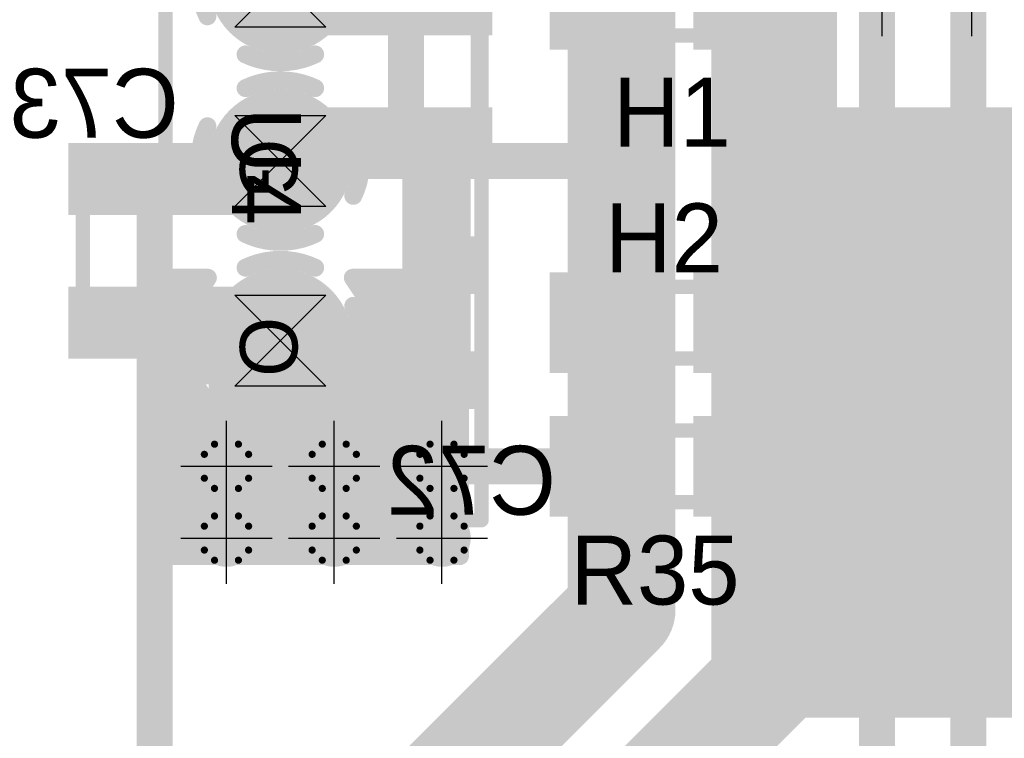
# Model space of a CAD drawing. Extents: x 74 to 326, y 70 to 232.
# Tile 10 of 138: x 136 to 150, y 94 to 104. Entities that reach past the tile are written whole.
import ezdxf

# ---------------------------------------------------------------- set-up
doc = ezdxf.new("R2010")
doc.units = 0
for name, color, linetype in [('Bot_Silk', 7, 'CONTINUOUS'), ('Bottom', 2, 'CONTINUOUS'), ('Drill_Layer', 255, 'CONTINUOUS'), ('Gnd', 12, 'CONTINUOUS'), ('Pwr', 13, 'CONTINUOUS'), ('Top', 1, 'CONTINUOUS'), ('Top_Silk', 6, 'CONTINUOUS')]:
    doc.layers.add(name, color=color, linetype=linetype)

# ---------------------------------------------------------------- blocks, each defined once
blk = doc.blocks.new('Cross')
at = {"layer": 'Drill_Layer', "linetype": 'CONTINUOUS'}
for p, q in [((0, -12.7), (0, 12.7)), ((-12.7, 0), (12.7, 0))]:
    blk.add_line(p, q, dxfattribs=at)
blk = doc.blocks.new('Hour')
at = {"layer": 'Drill_Layer', "linetype": 'CONTINUOUS'}
for p, q in [((-12.7, 12.7), (12.7, 12.7)), ((-12.7, 12.7), (12.7, -12.7)), ((12.7, 12.7), (-12.7, -12.7)), ((12.7, -12.7), (-12.7, -12.7))]:
    blk.add_line(p, q, dxfattribs=at)
blk = doc.blocks.new('UNIT_DISC')
at = {"linetype": 'CONTINUOUS', "const_width": 0.5}
blk.add_lwpolyline([(0.25, 0, 1), (-0.25, 0, 1)], format="xyb", close=True, dxfattribs=at)
blk = doc.blocks.new('SHAPE_EL_236_236_0_0_0_0')
at = {"xscale": 0.6, "yscale": 0.6, "zscale": 0.6}
blk.add_blockref('UNIT_DISC', (0, 0), dxfattribs=at)
blk = doc.blocks.new('SHAPE_EL_314_314_0_0_0_0')
at = {"xscale": 0.8, "yscale": 0.8, "zscale": 0.8}
blk.add_blockref('UNIT_DISC', (0, 0), dxfattribs=at)
blk = doc.blocks.new('SHAPE_TH45_314_236_39_0_0_0')
at = {"linetype": 'CONTINUOUS', "const_width": 0.1}
for points in [[(0.16647, 0.30788, 0.2530389), (-0.16647, 0.30788, 0.2530389)], [(-0.30788, 0.16647, 0.2530389), (-0.30788, -0.16647, 0.2530389)], [(0.30788, -0.16647, 0.2530389), (0.30788, 0.16647, 0.2530389)], [(-0.16647, -0.30788, 0.2530389), (0.16647, -0.30788, 0.2530389)]]:
    blk.add_lwpolyline(points, format="xyb", dxfattribs=at)
at = {"xscale": 0.1, "yscale": 0.1, "zscale": 0.1}
for p in [(-0.16647, 0.30788), (0.16647, 0.30788), (-0.30788, 0.16647), (0.30788, 0.16647), (-0.30788, -0.16647), (0.30788, -0.16647), (-0.16647, -0.30788), (0.16647, -0.30788)]:
    blk.add_blockref('UNIT_DISC', p, dxfattribs=at)
blk = doc.blocks.new('v0306350')
at = {"layer": 'Bottom'}
blk.add_blockref('SHAPE_EL_236_236_0_0_0_0', (0, 0), dxfattribs=at)
at = {"layer": 'Gnd'}
blk.add_blockref('SHAPE_EL_314_314_0_0_0_0', (0, 0), dxfattribs=at)
at = {"layer": 'Pwr'}
blk.add_blockref('SHAPE_TH45_314_236_39_0_0_0', (0, 0), dxfattribs=at)
at = {"layer": 'Top'}
blk.add_blockref('SHAPE_EL_236_236_0_0_0_0', (0, 0), dxfattribs=at)
blk = doc.blocks.new('0805_10719')
at = {"layer": 'Bot_Silk', "linetype": 'CONTINUOUS', "const_width": 0.2}
for points in [[(141.25, 104.4), (142.25, 104.4)], [(141.25, 102.6), (141.25, 104.4)], [(142.25, 104.4), (142.25, 102.6)], [(141.25, 102.6), (142.25, 102.6)]]:
    blk.add_lwpolyline(points, dxfattribs=at)
at = {"layer": 'Bot_Silk', "xscale": 0.2, "yscale": 0.2, "zscale": 0.2}
for p in [(141.25, 104.4), (141.25, 104.4), (142.25, 104.4), (142.25, 104.4), (141.25, 102.6), (141.25, 102.6), (142.25, 102.6), (142.25, 102.6)]:
    blk.add_blockref('UNIT_DISC', p, dxfattribs=at)
blk = doc.blocks.new('SHAPE_SQ_393_551_0_0_0_0')
blk.add_solid([(-0.5, -0.7), (0.5, -0.7), (-0.5, 0.7), (0.5, 0.7)])
blk = doc.blocks.new('SHAPE_EL_196_196_0_0_0_0')
at = {"xscale": 0.5, "yscale": 0.5, "zscale": 0.5}
blk.add_blockref('UNIT_DISC', (0, 0), dxfattribs=at)
blk = doc.blocks.new('w1000h1400139_F')
at = {"layer": 'Bottom'}
blk.add_blockref('SHAPE_SQ_393_551_0_0_0_0', (0, 0), dxfattribs=at)
at = {"layer": 'Gnd'}
blk.add_blockref('SHAPE_EL_196_196_0_0_0_0', (0, 0), dxfattribs=at)
at = {"layer": 'Pwr'}
blk.add_blockref('SHAPE_EL_196_196_0_0_0_0', (0, 0), dxfattribs=at)
blk = doc.blocks.new('w1000h140049_F')
at = {"layer": 'Bottom'}
blk.add_blockref('SHAPE_SQ_393_551_0_0_0_0', (0, 0), dxfattribs=at)
at = {"layer": 'Gnd'}
blk.add_blockref('SHAPE_EL_196_196_0_0_0_0', (0, 0), dxfattribs=at)
at = {"layer": 'Pwr'}
blk.add_blockref('SHAPE_EL_196_196_0_0_0_0', (0, 0), dxfattribs=at)
blk = doc.blocks.new('C71')
at = {"rotation": -270}
for name, p in [('w1000h1400139_F', (141.75, 104.5)), ('w1000h140049_F', (141.75, 102.5))]:
    blk.add_blockref(name, p, dxfattribs=at)
blk.add_blockref('0805_10719', (0, 0))
at = {"layer": 'Bot_Silk', "text_generation_flag": 2}
blk.add_text('C71', height=0.96, dxfattribs=at).set_placement((143.225, 105.075))
blk = doc.blocks.new('TO_220IGO_L78ABV_15454')
at = {"layer": 'Top_Silk', "linetype": 'CONTINUOUS', "const_width": 0.2}
for points in [[(142.3, 107.25), (137.9, 107.25)], [(137.9, 97.25), (137.9, 107.25)], [(141.3, 97.25), (141.3, 107.25)], [(142.3, 97.25), (142.3, 107.25)], [(137.9, 97.25), (142.3, 97.25)]]:
    blk.add_lwpolyline(points, dxfattribs=at)
at = {"layer": 'Top_Silk', "xscale": 0.2, "yscale": 0.2, "zscale": 0.2}
for p in [(137.9, 107.25), (137.9, 107.25), (141.3, 107.25), (142.3, 107.25), (142.3, 107.25), (137.9, 97.25), (137.9, 97.25), (141.3, 97.25), (142.3, 97.25), (142.3, 97.25)]:
    blk.add_blockref('UNIT_DISC', p, dxfattribs=at)
at = {"layer": 'Top_Silk'}
for s, p in [('I', (138.9375, 104.84375)), ('G', (138.9375, 102.5625)), ('O', (138.9375, 100.07811))]:
    blk.add_text(s, height=0.8, rotation=270, dxfattribs=at).set_placement(p)
blk = doc.blocks.new('SHAPE_EL_787_787_0_0_0_0')
at = {"xscale": 2, "yscale": 2, "zscale": 2}
blk.add_blockref('UNIT_DISC', (0, 0), dxfattribs=at)
blk = doc.blocks.new('SHAPE_EL_669_669_0_0_0_0')
at = {"xscale": 1.7, "yscale": 1.7, "zscale": 1.7}
blk.add_blockref('UNIT_DISC', (0, 0), dxfattribs=at)
blk = doc.blocks.new('SHAPE_TH45_984_787_196_0_0_0')
at = {"linetype": 'CONTINUOUS', "const_width": 0.25}
for points in [[(0.48432, 1.01541, 0.2262769), (-0.48432, 1.01541, 0.2262769)], [(-1.01541, 0.48432, 0.2262769), (-1.01541, -0.48432, 0.2262769)], [(1.01541, -0.48432, 0.2262769), (1.01541, 0.48432, 0.2262769)], [(-0.48432, -1.01541, 0.2262769), (0.48432, -1.01541, 0.2262769)]]:
    blk.add_lwpolyline(points, format="xyb", dxfattribs=at)
at = {"xscale": 0.25, "yscale": 0.25, "zscale": 0.25}
for p in [(-0.48432, 1.01541), (0.48432, 1.01541), (-1.01541, 0.48432), (1.01541, 0.48432), (-1.01541, -0.48432), (1.01541, -0.48432), (-0.48432, -1.01541), (0.48432, -1.01541)]:
    blk.add_blockref('UNIT_DISC', p, dxfattribs=at)
blk = doc.blocks.new('c2000h1200139')
at = {"layer": 'Bottom'}
blk.add_blockref('SHAPE_EL_787_787_0_0_0_0', (0, 0), dxfattribs=at)
at = {"layer": 'Gnd'}
blk.add_blockref('SHAPE_EL_669_669_0_0_0_0', (0, 0), dxfattribs=at)
at = {"layer": 'Pwr'}
blk.add_blockref('SHAPE_TH45_984_787_196_0_0_0', (0, 0), dxfattribs=at)
at = {"layer": 'Top'}
blk.add_blockref('SHAPE_EL_787_787_0_0_0_0', (0, 0), dxfattribs=at)
blk = doc.blocks.new('c2000h1200350')
at = {"layer": 'Bottom'}
blk.add_blockref('SHAPE_EL_787_787_0_0_0_0', (0, 0), dxfattribs=at)
at = {"layer": 'Gnd'}
blk.add_blockref('SHAPE_EL_669_669_0_0_0_0', (0, 0), dxfattribs=at)
at = {"layer": 'Pwr'}
blk.add_blockref('SHAPE_TH45_984_787_196_0_0_0', (0, 0), dxfattribs=at)
at = {"layer": 'Top'}
blk.add_blockref('SHAPE_EL_787_787_0_0_0_0', (0, 0), dxfattribs=at)
blk = doc.blocks.new('c2000h120049')
at = {"layer": 'Bottom'}
blk.add_blockref('SHAPE_EL_787_787_0_0_0_0', (0, 0), dxfattribs=at)
at = {"layer": 'Gnd'}
blk.add_blockref('SHAPE_TH45_984_787_196_0_0_0', (0, 0), dxfattribs=at)
at = {"layer": 'Pwr'}
blk.add_blockref('SHAPE_EL_669_669_0_0_0_0', (0, 0), dxfattribs=at)
at = {"layer": 'Top'}
blk.add_blockref('SHAPE_EL_787_787_0_0_0_0', (0, 0), dxfattribs=at)
blk = doc.blocks.new('SHAPE_SQ_196_196_0_0_0_0')
blk.add_solid([(-0.25, -0.25), (0.25, -0.25), (-0.25, 0.25), (0.25, 0.25)])
blk = doc.blocks.new('w500h50049')
at = {"layer": 'Gnd'}
blk.add_blockref('SHAPE_EL_196_196_0_0_0_0', (0, 0), dxfattribs=at)
at = {"layer": 'Pwr'}
blk.add_blockref('SHAPE_EL_196_196_0_0_0_0', (0, 0), dxfattribs=at)
at = {"layer": 'Top'}
blk.add_blockref('SHAPE_SQ_196_196_0_0_0_0', (0, 0), dxfattribs=at)
blk = doc.blocks.new('U4')
blk.add_blockref('TO_220IGO_L78ABV_15454', (0, 0))
for name, p, rotation in [('c2000h1200139', (139.5, 104.75), 180), ('c2000h120049', (139.5, 102.25), 180), ('w500h50049', (139.75, 102.25), 270), ('c2000h1200350', (139.5, 99.75), 180)]:
    blk.add_blockref(name, p, dxfattribs=dict(rotation=rotation))
at = {"layer": 'Top_Silk'}
blk.add_text('U4', height=0.96, rotation=270, dxfattribs=at).set_placement((138.825, 103))
blk = doc.blocks.new('0603_15441')
at = {"layer": 'Bot_Silk', "linetype": 'CONTINUOUS', "const_width": 0.2}
for points in [[(142.05, 100.7), (141.45, 100.7)], [(141.45, 100.7), (141.45, 99.3)], [(142.05, 99.3), (142.05, 100.7)], [(141.45, 99.3), (142.05, 99.3)]]:
    blk.add_lwpolyline(points, dxfattribs=at)
at = {"layer": 'Bot_Silk', "xscale": 0.2, "yscale": 0.2, "zscale": 0.2}
for p in [(141.45, 100.7), (141.45, 100.7), (142.05, 100.7), (142.05, 100.7), (141.45, 99.3), (141.45, 99.3), (142.05, 99.3), (142.05, 99.3)]:
    blk.add_blockref('UNIT_DISC', p, dxfattribs=at)
blk = doc.blocks.new('SHAPE_SQ_314_393_0_0_0_0')
blk.add_solid([(-0.4, -0.5), (0.4, -0.5), (-0.4, 0.5), (0.4, 0.5)])
blk = doc.blocks.new('w800h1000350_F')
at = {"layer": 'Bottom'}
blk.add_blockref('SHAPE_SQ_314_393_0_0_0_0', (0, 0), dxfattribs=at)
at = {"layer": 'Gnd'}
blk.add_blockref('SHAPE_EL_196_196_0_0_0_0', (0, 0), dxfattribs=at)
at = {"layer": 'Pwr'}
blk.add_blockref('SHAPE_EL_196_196_0_0_0_0', (0, 0), dxfattribs=at)
blk = doc.blocks.new('w800h100049_F')
at = {"layer": 'Bottom'}
blk.add_blockref('SHAPE_SQ_314_393_0_0_0_0', (0, 0), dxfattribs=at)
at = {"layer": 'Gnd'}
blk.add_blockref('SHAPE_EL_196_196_0_0_0_0', (0, 0), dxfattribs=at)
at = {"layer": 'Pwr'}
blk.add_blockref('SHAPE_EL_196_196_0_0_0_0', (0, 0), dxfattribs=at)
blk = doc.blocks.new('C72')
at = {"rotation": -90}
for name, p in [('w800h100049_F', (141.75, 100.8)), ('w800h1000350_F', (141.75, 99.2))]:
    blk.add_blockref(name, p, dxfattribs=at)
blk.add_blockref('0603_15441', (0, 0))
at = {"layer": 'Bot_Silk', "text_generation_flag": 2}
blk.add_text('C72', height=0.96, dxfattribs=at).set_placement((143.3375, 97.325))
blk = doc.blocks.new('0805_18210')
at = {"layer": 'Bot_Silk', "linetype": 'CONTINUOUS', "const_width": 0.2}
for points in [[(137.75, 101.9), (136.75, 101.9)], [(136.75, 100.1), (136.75, 101.9)], [(137.75, 101.9), (137.75, 100.1)], [(137.75, 100.1), (136.75, 100.1)]]:
    blk.add_lwpolyline(points, dxfattribs=at)
at = {"layer": 'Bot_Silk', "xscale": 0.2, "yscale": 0.2, "zscale": 0.2}
for p in [(136.75, 101.9), (136.75, 101.9), (137.75, 101.9), (137.75, 101.9), (136.75, 100.1), (136.75, 100.1), (137.75, 100.1), (137.75, 100.1)]:
    blk.add_blockref('UNIT_DISC', p, dxfattribs=at)
blk = doc.blocks.new('w1000h1400350_F')
at = {"layer": 'Bottom'}
blk.add_blockref('SHAPE_SQ_393_551_0_0_0_0', (0, 0), dxfattribs=at)
at = {"layer": 'Gnd'}
blk.add_blockref('SHAPE_EL_196_196_0_0_0_0', (0, 0), dxfattribs=at)
at = {"layer": 'Pwr'}
blk.add_blockref('SHAPE_EL_196_196_0_0_0_0', (0, 0), dxfattribs=at)
blk = doc.blocks.new('C73')
at = {"rotation": -90}
for name, p in [('w1000h140049_F', (137.25, 102)), ('w1000h1400350_F', (137.25, 100))]:
    blk.add_blockref(name, p, dxfattribs=at)
blk.add_blockref('0805_18210', (0, 0))
at = {"layer": 'Bot_Silk', "text_generation_flag": 2}
blk.add_text('C73', height=0.96, dxfattribs=at).set_placement((138.0875, 102.575))
blk = doc.blocks.new('0805LED_18224')
at = {"layer": 'Top_Silk', "linetype": 'CONTINUOUS', "const_width": 0.2}
for points in [[(143.85, 104), (143.85, 105)], [(145.65, 105), (143.85, 105)], [(144, 104), (144, 105)], [(144.15, 104), (144.15, 105)], [(145.65, 104), (145.65, 105)], [(143.85, 104), (145.65, 104)]]:
    blk.add_lwpolyline(points, dxfattribs=at)
at = {"layer": 'Top_Silk', "xscale": 0.2, "yscale": 0.2, "zscale": 0.2}
for p in [(143.85, 105), (143.85, 105), (144, 105), (144.15, 105), (145.65, 105), (145.65, 105), (143.85, 104), (143.85, 104), (144, 104), (144.15, 104), (145.65, 104), (145.65, 104)]:
    blk.add_blockref('UNIT_DISC', p, dxfattribs=at)
blk = doc.blocks.new('w1000h1400176')
at = {"layer": 'Gnd'}
blk.add_blockref('SHAPE_EL_196_196_0_0_0_0', (0, 0), dxfattribs=at)
at = {"layer": 'Pwr'}
blk.add_blockref('SHAPE_EL_196_196_0_0_0_0', (0, 0), dxfattribs=at)
at = {"layer": 'Top'}
blk.add_blockref('SHAPE_SQ_393_551_0_0_0_0', (0, 0), dxfattribs=at)
blk = doc.blocks.new('w1000h140049')
at = {"layer": 'Gnd'}
blk.add_blockref('SHAPE_EL_196_196_0_0_0_0', (0, 0), dxfattribs=at)
at = {"layer": 'Pwr'}
blk.add_blockref('SHAPE_EL_196_196_0_0_0_0', (0, 0), dxfattribs=at)
at = {"layer": 'Top'}
blk.add_blockref('SHAPE_SQ_393_551_0_0_0_0', (0, 0), dxfattribs=at)
blk = doc.blocks.new('H1')
at = {"rotation": 180}
for name, p in [('w1000h140049', (143.75, 104.5)), ('w1000h1400176', (145.75, 104.5))]:
    blk.add_blockref(name, p, dxfattribs=at)
blk.add_blockref('0805LED_18224', (0, 0))
at = {"layer": 'Top_Silk'}
blk.add_text('H1', height=0.96, dxfattribs=at).set_placement((144.13125, 102.45))
blk = doc.blocks.new('0805_20851')
at = {"layer": 'Top_Silk', "linetype": 'CONTINUOUS', "const_width": 0.2}
for points in [[(143.85, 98.5), (143.85, 97.5)], [(145.65, 98.5), (143.85, 98.5)], [(145.65, 98.5), (145.65, 97.5)], [(143.85, 97.5), (145.65, 97.5)]]:
    blk.add_lwpolyline(points, dxfattribs=at)
at = {"layer": 'Top_Silk', "xscale": 0.2, "yscale": 0.2, "zscale": 0.2}
for p in [(143.85, 98.5), (143.85, 98.5), (145.65, 98.5), (145.65, 98.5), (143.85, 97.5), (143.85, 97.5), (145.65, 97.5), (145.65, 97.5)]:
    blk.add_blockref('UNIT_DISC', p, dxfattribs=at)
blk = doc.blocks.new('w1000h1400350')
at = {"layer": 'Gnd'}
blk.add_blockref('SHAPE_EL_196_196_0_0_0_0', (0, 0), dxfattribs=at)
at = {"layer": 'Pwr'}
blk.add_blockref('SHAPE_EL_196_196_0_0_0_0', (0, 0), dxfattribs=at)
at = {"layer": 'Top'}
blk.add_blockref('SHAPE_SQ_393_551_0_0_0_0', (0, 0), dxfattribs=at)
blk = doc.blocks.new('w1000h1400384')
at = {"layer": 'Gnd'}
blk.add_blockref('SHAPE_EL_196_196_0_0_0_0', (0, 0), dxfattribs=at)
at = {"layer": 'Pwr'}
blk.add_blockref('SHAPE_EL_196_196_0_0_0_0', (0, 0), dxfattribs=at)
at = {"layer": 'Top'}
blk.add_blockref('SHAPE_SQ_393_551_0_0_0_0', (0, 0), dxfattribs=at)
blk = doc.blocks.new('R35')
for name, p in [('w1000h1400350', (143.75, 98)), ('w1000h1400384', (145.75, 98)), ('0805_20851', (0, 0))]:
    blk.add_blockref(name, p)
at = {"layer": 'Top_Silk'}
blk.add_text('R35', height=0.96, dxfattribs=at).set_placement((143.5375, 96.075))
blk = doc.blocks.new('0805LED_20864')
at = {"layer": 'Top_Silk', "linetype": 'CONTINUOUS', "const_width": 0.2}
for points in [[(143.85, 99.5), (143.85, 100.5)], [(145.65, 100.5), (143.85, 100.5)], [(144, 99.5), (144, 100.5)], [(144.15, 99.5), (144.15, 100.5)], [(145.65, 99.5), (145.65, 100.5)], [(143.85, 99.5), (145.65, 99.5)]]:
    blk.add_lwpolyline(points, dxfattribs=at)
at = {"layer": 'Top_Silk', "xscale": 0.2, "yscale": 0.2, "zscale": 0.2}
for p in [(143.85, 100.5), (143.85, 100.5), (144, 100.5), (144.15, 100.5), (145.65, 100.5), (145.65, 100.5), (143.85, 99.5), (143.85, 99.5), (144, 99.5), (144.15, 99.5), (145.65, 99.5), (145.65, 99.5)]:
    blk.add_blockref('UNIT_DISC', p, dxfattribs=at)
blk = doc.blocks.new('H2')
at = {"rotation": 180}
for name, p in [('w1000h140049', (143.75, 100)), ('w1000h1400384', (145.75, 100))]:
    blk.add_blockref(name, p, dxfattribs=at)
blk.add_blockref('0805LED_20864', (0, 0))
at = {"layer": 'Top_Silk'}
blk.add_text('H2', height=0.96, dxfattribs=at).set_placement((144.01875, 100.7))
blk = doc.blocks.new('SOIC16_75_24473')
at = {"layer": 'Top_Silk', "linetype": 'CONTINUOUS', "const_width": 0.2}
for points in [[(147.2, 102.4), (157.3, 102.4)], [(147.2, 95.1), (147.2, 102.4)], [(157.3, 99.5), (157.3, 102.4)], [(157.3, 95.1), (157.3, 98)], [(157.3, 95.1), (147.2, 95.1)]]:
    blk.add_lwpolyline(points, dxfattribs=at)
blk.add_lwpolyline([(157.3, 99.5, 1), (157.3, 98, 1)], format="xyb", dxfattribs=at)
at = {"layer": 'Top_Silk', "xscale": 0.2, "yscale": 0.2, "zscale": 0.2}
for p in [(147.2, 102.4), (147.2, 102.4), (157.3, 102.4), (157.3, 102.4), (157.3, 99.5), (157.3, 99.5), (157.3, 98), (157.3, 98), (147.2, 95.1), (147.2, 95.1), (157.3, 95.1), (157.3, 95.1)]:
    blk.add_blockref('UNIT_DISC', p, dxfattribs=at)
blk = doc.blocks.new('SHAPE_SQ_590_196_0_0_0_0')
blk.add_solid([(-0.75, -0.25), (0.75, -0.25), (-0.75, 0.25), (0.75, 0.25)])
blk = doc.blocks.new('w1500h500392')
at = {"layer": 'Gnd'}
blk.add_blockref('SHAPE_EL_196_196_0_0_0_0', (0, 0), dxfattribs=at)
at = {"layer": 'Pwr'}
blk.add_blockref('SHAPE_EL_196_196_0_0_0_0', (0, 0), dxfattribs=at)
at = {"layer": 'Top'}
blk.add_blockref('SHAPE_SQ_590_196_0_0_0_0', (0, 0), dxfattribs=at)
blk = doc.blocks.new('w1500h500287')
at = {"layer": 'Gnd'}
blk.add_blockref('SHAPE_EL_196_196_0_0_0_0', (0, 0), dxfattribs=at)
at = {"layer": 'Pwr'}
blk.add_blockref('SHAPE_EL_196_196_0_0_0_0', (0, 0), dxfattribs=at)
at = {"layer": 'Top'}
blk.add_blockref('SHAPE_SQ_590_196_0_0_0_0', (0, 0), dxfattribs=at)
blk = doc.blocks.new('w1500h500395')
at = {"layer": 'Gnd'}
blk.add_blockref('SHAPE_EL_196_196_0_0_0_0', (0, 0), dxfattribs=at)
at = {"layer": 'Pwr'}
blk.add_blockref('SHAPE_EL_196_196_0_0_0_0', (0, 0), dxfattribs=at)
at = {"layer": 'Top'}
blk.add_blockref('SHAPE_SQ_590_196_0_0_0_0', (0, 0), dxfattribs=at)
blk = doc.blocks.new('w1500h500269')
at = {"layer": 'Gnd'}
blk.add_blockref('SHAPE_EL_196_196_0_0_0_0', (0, 0), dxfattribs=at)
at = {"layer": 'Pwr'}
blk.add_blockref('SHAPE_EL_196_196_0_0_0_0', (0, 0), dxfattribs=at)
at = {"layer": 'Top'}
blk.add_blockref('SHAPE_SQ_590_196_0_0_0_0', (0, 0), dxfattribs=at)
blk = doc.blocks.new('w1500h500267')
at = {"layer": 'Gnd'}
blk.add_blockref('SHAPE_EL_196_196_0_0_0_0', (0, 0), dxfattribs=at)
at = {"layer": 'Pwr'}
blk.add_blockref('SHAPE_EL_196_196_0_0_0_0', (0, 0), dxfattribs=at)
at = {"layer": 'Top'}
blk.add_blockref('SHAPE_SQ_590_196_0_0_0_0', (0, 0), dxfattribs=at)
blk = doc.blocks.new('w1500h500266')
at = {"layer": 'Gnd'}
blk.add_blockref('SHAPE_EL_196_196_0_0_0_0', (0, 0), dxfattribs=at)
at = {"layer": 'Pwr'}
blk.add_blockref('SHAPE_EL_196_196_0_0_0_0', (0, 0), dxfattribs=at)
at = {"layer": 'Top'}
blk.add_blockref('SHAPE_SQ_590_196_0_0_0_0', (0, 0), dxfattribs=at)
blk = doc.blocks.new('w1500h50049')
at = {"layer": 'Gnd'}
blk.add_blockref('SHAPE_EL_196_196_0_0_0_0', (0, 0), dxfattribs=at)
at = {"layer": 'Pwr'}
blk.add_blockref('SHAPE_EL_196_196_0_0_0_0', (0, 0), dxfattribs=at)
at = {"layer": 'Top'}
blk.add_blockref('SHAPE_SQ_590_196_0_0_0_0', (0, 0), dxfattribs=at)
blk = doc.blocks.new('w1500h500303')
at = {"layer": 'Gnd'}
blk.add_blockref('SHAPE_EL_196_196_0_0_0_0', (0, 0), dxfattribs=at)
at = {"layer": 'Pwr'}
blk.add_blockref('SHAPE_EL_196_196_0_0_0_0', (0, 0), dxfattribs=at)
at = {"layer": 'Top'}
blk.add_blockref('SHAPE_SQ_590_196_0_0_0_0', (0, 0), dxfattribs=at)
blk = doc.blocks.new('w1500h500350')
at = {"layer": 'Gnd'}
blk.add_blockref('SHAPE_EL_196_196_0_0_0_0', (0, 0), dxfattribs=at)
at = {"layer": 'Pwr'}
blk.add_blockref('SHAPE_EL_196_196_0_0_0_0', (0, 0), dxfattribs=at)
at = {"layer": 'Top'}
blk.add_blockref('SHAPE_SQ_590_196_0_0_0_0', (0, 0), dxfattribs=at)
blk = doc.blocks.new('w1500h500300')
at = {"layer": 'Gnd'}
blk.add_blockref('SHAPE_EL_196_196_0_0_0_0', (0, 0), dxfattribs=at)
at = {"layer": 'Pwr'}
blk.add_blockref('SHAPE_EL_196_196_0_0_0_0', (0, 0), dxfattribs=at)
at = {"layer": 'Top'}
blk.add_blockref('SHAPE_SQ_590_196_0_0_0_0', (0, 0), dxfattribs=at)
blk = doc.blocks.new('w1500h500299')
at = {"layer": 'Gnd'}
blk.add_blockref('SHAPE_EL_196_196_0_0_0_0', (0, 0), dxfattribs=at)
at = {"layer": 'Pwr'}
blk.add_blockref('SHAPE_EL_196_196_0_0_0_0', (0, 0), dxfattribs=at)
at = {"layer": 'Top'}
blk.add_blockref('SHAPE_SQ_590_196_0_0_0_0', (0, 0), dxfattribs=at)
blk = doc.blocks.new('w1500h500288')
at = {"layer": 'Gnd'}
blk.add_blockref('SHAPE_EL_196_196_0_0_0_0', (0, 0), dxfattribs=at)
at = {"layer": 'Pwr'}
blk.add_blockref('SHAPE_EL_196_196_0_0_0_0', (0, 0), dxfattribs=at)
at = {"layer": 'Top'}
blk.add_blockref('SHAPE_SQ_590_196_0_0_0_0', (0, 0), dxfattribs=at)
blk = doc.blocks.new('U22')
at = {"rotation": 270}
for name, p in [('w1500h500392', (147.805, 103.575)), ('w1500h500395', (149.075, 103.575)), ('w1500h500287', (150.345, 103.575)), ('w1500h500269', (151.615, 103.575)), ('w1500h500267', (152.885, 103.575)), ('w1500h500266', (154.155, 103.575)), ('w1500h500392', (155.425, 103.575)), ('w1500h500395', (156.695, 103.575)), ('w1500h50049', (147.805, 93.925)), ('w1500h500350', (149.075, 93.925)), ('w1500h500303', (150.345, 93.925)), ('w1500h500300', (151.615, 93.925)), ('w1500h500299', (152.885, 93.925)), ('w1500h500288', (154.155, 93.925)), ('w1500h50049', (155.425, 93.925)), ('w1500h500350', (156.695, 93.925))]:
    blk.add_blockref(name, p, dxfattribs=at)
blk.add_blockref('SOIC16_75_24473', (0, 0))
at = {"layer": 'Top_Silk'}
blk.add_text('U22', height=0.96, dxfattribs=at).set_placement((157.6625, 97.95))
blk = doc.blocks.new('CUPOUR_L1_F0_TT90_29105')
at = {"layer": 'Top', "linetype": 'CONTINUOUS'}
for points, const_width in [([(138.49109, 100.625), (138, 100.625)], 0.25), ([(138, 100.625), (138, 96.75)], 0.25), ([(138.25188, 100.26698), (138.49109, 100.625)], 0.25), ([(142, 100.625), (140.5089, 100.625)], 0.25), ([(140.5089, 100.625), (140.74812, 100.26698)], 0.25), ([(142, 96.75), (142, 100.625)], 0.25), ([(138, 100.5), (138.40757, 100.5)], 0.25), ([(140.59242, 100.5), (142, 100.5)], 0.25), ([(138, 100.3125), (138.28229, 100.3125)], 0.25), ([(138.14905, 99.75), (138.25188, 100.26698)], 0.25), ([(140.7177, 100.3125), (142, 100.3125)], 0.25), ([(140.74812, 100.26698), (140.85095, 99.75)], 0.25), ([(138, 100.125), (138.22363, 100.125)], 0.25), ([(140.77636, 100.125), (142, 100.125)], 0.25), ([(138, 99.9375), (138.18634, 99.9375)], 0.25), ([(140.81365, 99.9375), (142, 99.9375)], 0.25), ([(138.9, 99.75), (138.14905, 99.75)], 0.5), ([(140.1, 99.75), (140.85095, 99.75)], 0.5), ([(138, 99.75), (138.14905, 99.75)], 0.25), ([(138.25188, 99.23302), (138.14905, 99.75)], 0.25), ([(140.85095, 99.75), (140.74812, 99.23302)], 0.25), ([(140.85095, 99.75), (142, 99.75)], 0.25), ([(138, 99.5625), (138.18634, 99.5625)], 0.25), ([(140.81365, 99.5625), (142, 99.5625)], 0.25), ([(138, 99.375), (138.22363, 99.375)], 0.25), ([(139.5, 99.15), (139.5, 98.39905)], 0.5), ([(140.77636, 99.375), (142, 99.375)], 0.25), ([(138, 99.1875), (138.28229, 99.1875)], 0.25), ([(138.54473, 98.79473), (138.25188, 99.23302)], 0.25), ([(140.74812, 99.23302), (140.45527, 98.79473)], 0.25), ([(140.7177, 99.1875), (142, 99.1875)], 0.25), ([(138, 99), (138.40757, 99)], 0.25), ([(140.59242, 99), (142, 99)], 0.25), ([(138, 98.8125), (138.53285, 98.8125)], 0.25), ([(138.98302, 98.50188), (138.54473, 98.79473)], 0.25), ([(140.45527, 98.79473), (140.01698, 98.50188)], 0.25), ([(140.46714, 98.8125), (142, 98.8125)], 0.25), ([(138, 98.625), (138.79875, 98.625)], 0.25), ([(140.20124, 98.625), (142, 98.625)], 0.25), ([(138, 98.4375), (139.30669, 98.4375)], 0.25), ([(139.5, 98.39905), (138.98302, 98.50188)], 0.25), ([(140.01698, 98.50188), (139.5, 98.39905)], 0.25), ([(139.6933, 98.4375), (142, 98.4375)], 0.25), ([(138, 98.25), (142, 98.25)], 0.25), ([(138, 98.0625), (142, 98.0625)], 0.25), ([(138, 97.875), (142, 97.875)], 0.25), ([(138, 97.6875), (142, 97.6875)], 0.25), ([(138, 97.5), (142, 97.5)], 0.25), ([(138, 97.3125), (142, 97.3125)], 0.25), ([(138, 97.125), (142, 97.125)], 0.25), ([(138, 96.9375), (142, 96.9375)], 0.25), ([(138, 96.75), (142, 96.75)], 0.25), ([(138, 96.75), (142, 96.75)], 0.25)]:
    blk.add_lwpolyline(points, dxfattribs=dict(at, const_width=const_width))
at = {"layer": 'Top'}
for p, xscale, yscale, zscale in [((138, 100.625), 0.25, 0.25, 0.25), ((138, 100.625), 0.25, 0.25, 0.25), ((138.49109, 100.625), 0.25, 0.25, 0.25), ((138.49109, 100.625), 0.25, 0.25, 0.25), ((140.5089, 100.625), 0.25, 0.25, 0.25), ((140.5089, 100.625), 0.25, 0.25, 0.25), ((142, 100.625), 0.25, 0.25, 0.25), ((142, 100.625), 0.25, 0.25, 0.25), ((138, 100.5), 0.25, 0.25, 0.25), ((138.40757, 100.5), 0.25, 0.25, 0.25), ((140.59242, 100.5), 0.25, 0.25, 0.25), ((142, 100.5), 0.25, 0.25, 0.25), ((138, 100.3125), 0.25, 0.25, 0.25), ((138.25188, 100.26698), 0.25, 0.25, 0.25), ((138.25188, 100.26698), 0.25, 0.25, 0.25), ((138.28229, 100.3125), 0.25, 0.25, 0.25), ((140.7177, 100.3125), 0.25, 0.25, 0.25), ((140.74812, 100.26698), 0.25, 0.25, 0.25), ((140.74812, 100.26698), 0.25, 0.25, 0.25), ((142, 100.3125), 0.25, 0.25, 0.25), ((138, 100.125), 0.25, 0.25, 0.25), ((138.22363, 100.125), 0.25, 0.25, 0.25), ((140.77636, 100.125), 0.25, 0.25, 0.25), ((142, 100.125), 0.25, 0.25, 0.25), ((138, 99.9375), 0.25, 0.25, 0.25), ((138.18634, 99.9375), 0.25, 0.25, 0.25), ((140.81365, 99.9375), 0.25, 0.25, 0.25), ((142, 99.9375), 0.25, 0.25, 0.25), ((138.14905, 99.75), 0.5, 0.5, 0.5), ((138.9, 99.75), 0.5, 0.5, 0.5), ((140.1, 99.75), 0.5, 0.5, 0.5), ((140.85095, 99.75), 0.5, 0.5, 0.5), ((138, 99.75), 0.25, 0.25, 0.25), ((138.14905, 99.75), 0.25, 0.25, 0.25), ((138.14905, 99.75), 0.25, 0.25, 0.25), ((138.14905, 99.75), 0.25, 0.25, 0.25), ((140.85095, 99.75), 0.25, 0.25, 0.25), ((140.85095, 99.75), 0.25, 0.25, 0.25), ((140.85095, 99.75), 0.25, 0.25, 0.25), ((142, 99.75), 0.25, 0.25, 0.25), ((138, 99.5625), 0.25, 0.25, 0.25), ((138.18634, 99.5625), 0.25, 0.25, 0.25), ((140.81365, 99.5625), 0.25, 0.25, 0.25), ((142, 99.5625), 0.25, 0.25, 0.25), ((138, 99.375), 0.25, 0.25, 0.25), ((138.22363, 99.375), 0.25, 0.25, 0.25), ((139.5, 99.15), 0.5, 0.5, 0.5), ((140.77636, 99.375), 0.25, 0.25, 0.25), ((142, 99.375), 0.25, 0.25, 0.25), ((138, 99.1875), 0.25, 0.25, 0.25), ((138.25188, 99.23302), 0.25, 0.25, 0.25), ((138.25188, 99.23302), 0.25, 0.25, 0.25), ((138.28229, 99.1875), 0.25, 0.25, 0.25), ((140.7177, 99.1875), 0.25, 0.25, 0.25), ((140.74812, 99.23302), 0.25, 0.25, 0.25), ((140.74812, 99.23302), 0.25, 0.25, 0.25), ((142, 99.1875), 0.25, 0.25, 0.25), ((138, 99), 0.25, 0.25, 0.25), ((138.40757, 99), 0.25, 0.25, 0.25), ((140.59242, 99), 0.25, 0.25, 0.25), ((142, 99), 0.25, 0.25, 0.25), ((138, 98.8125), 0.25, 0.25, 0.25), ((138.53285, 98.8125), 0.25, 0.25, 0.25), ((138.54473, 98.79473), 0.25, 0.25, 0.25), ((138.54473, 98.79473), 0.25, 0.25, 0.25), ((140.45527, 98.79473), 0.25, 0.25, 0.25), ((140.45527, 98.79473), 0.25, 0.25, 0.25), ((140.46714, 98.8125), 0.25, 0.25, 0.25), ((142, 98.8125), 0.25, 0.25, 0.25), ((138, 98.625), 0.25, 0.25, 0.25), ((138.79875, 98.625), 0.25, 0.25, 0.25), ((140.20124, 98.625), 0.25, 0.25, 0.25), ((142, 98.625), 0.25, 0.25, 0.25), ((138, 98.4375), 0.25, 0.25, 0.25), ((138.98302, 98.50188), 0.25, 0.25, 0.25), ((138.98302, 98.50188), 0.25, 0.25, 0.25), ((139.30669, 98.4375), 0.25, 0.25, 0.25), ((139.5, 98.39905), 0.5, 0.5, 0.5), ((139.6933, 98.4375), 0.25, 0.25, 0.25), ((140.01698, 98.50188), 0.25, 0.25, 0.25), ((140.01698, 98.50188), 0.25, 0.25, 0.25), ((142, 98.4375), 0.25, 0.25, 0.25), ((139.5, 98.39905), 0.25, 0.25, 0.25), ((139.5, 98.39905), 0.25, 0.25, 0.25), ((138, 98.25), 0.25, 0.25, 0.25), ((142, 98.25), 0.25, 0.25, 0.25), ((138, 98.0625), 0.25, 0.25, 0.25), ((142, 98.0625), 0.25, 0.25, 0.25), ((138, 97.875), 0.25, 0.25, 0.25), ((142, 97.875), 0.25, 0.25, 0.25), ((138, 97.6875), 0.25, 0.25, 0.25), ((142, 97.6875), 0.25, 0.25, 0.25), ((138, 97.5), 0.25, 0.25, 0.25), ((142, 97.5), 0.25, 0.25, 0.25), ((138, 97.3125), 0.25, 0.25, 0.25), ((142, 97.3125), 0.25, 0.25, 0.25), ((138, 97.125), 0.25, 0.25, 0.25), ((142, 97.125), 0.25, 0.25, 0.25), ((138, 96.9375), 0.25, 0.25, 0.25), ((142, 96.9375), 0.25, 0.25, 0.25), ((138, 96.75), 0.25, 0.25, 0.25), ((138, 96.75), 0.25, 0.25, 0.25), ((138, 96.75), 0.25, 0.25, 0.25), ((142, 96.75), 0.25, 0.25, 0.25), ((142, 96.75), 0.25, 0.25, 0.25), ((142, 96.75), 0.25, 0.25, 0.25)]:
    blk.add_blockref('UNIT_DISC', p, dxfattribs=dict(at, xscale=xscale, yscale=yscale, zscale=zscale))
blk = doc.blocks.new('CUPOUR_L2_F0_TT90_36048')
at = {"layer": 'Bottom', "linetype": 'CONTINUOUS', "const_width": 0.25}
for points in [[(142, 98.25), (138.5, 98.25)], [(138.5, 98.25), (138.5, 96.75)], [(142, 96.75), (142, 98.25)], [(138.5, 98.0625), (142, 98.0625)], [(138.5, 97.875), (142, 97.875)], [(138.5, 97.6875), (142, 97.6875)], [(138.5, 97.5), (142, 97.5)], [(138.5, 97.3125), (142, 97.3125)], [(138.5, 97.125), (142, 97.125)], [(138.5, 96.9375), (142, 96.9375)], [(138.5, 96.75), (142, 96.75)], [(138.5, 96.75), (142, 96.75)]]:
    blk.add_lwpolyline(points, dxfattribs=at)
at = {"layer": 'Bottom', "xscale": 0.25, "yscale": 0.25, "zscale": 0.25}
for p in [(138.5, 98.25), (138.5, 98.25), (142, 98.25), (142, 98.25), (138.5, 98.0625), (142, 98.0625), (138.5, 97.875), (142, 97.875), (138.5, 97.6875), (142, 97.6875), (138.5, 97.5), (142, 97.5), (138.5, 97.3125), (142, 97.3125), (138.5, 97.125), (142, 97.125), (138.5, 96.9375), (142, 96.9375), (138.5, 96.75), (138.5, 96.75), (138.5, 96.75), (142, 96.75), (142, 96.75), (142, 96.75)]:
    blk.add_blockref('UNIT_DISC', p, dxfattribs=at)
blk = doc.blocks.new('POLY_S4_L12_45870')
at = {"layer": 'Gnd'}
blk.add_solid([(157.75, 94.5), (157.75, 103), (146.75, 94.5), (146.75, 103)], dxfattribs=at)
blk = doc.blocks.new('POLY_S4_L13_46007')
at = {"layer": 'Pwr'}
blk.add_solid([(157.75, 94.5), (157.75, 103), (146.75, 94.5), (146.75, 103)], dxfattribs=at)

msp = doc.modelspace()

# ---------------------------------------------------------------- linework, layer by layer
at = {"layer": 'Bottom', "linetype": 'CONTINUOUS'}
for points, const_width in [([(146.25, 95), (146.25, 107)], 1.5), ([(144.25, 106), (144.25, 96)], 1.5), ([(139.5, 104.5), (139.5, 104.75)], 1), ([(141.75, 104.5), (139.5, 104.5)], 1), ([(139.5, 102.5), (139.5, 102.25)], 1), ([(141.75, 102.5), (139.5, 102.5)], 1), ([(141.75, 100.8), (141.75, 102.5)], 0.8), ([(139.5, 102), (139.5, 102.25)], 1), ([(137.25, 102), (139.5, 102)], 1), ([(139.5, 99.75), (139.5, 97.75)], 2), ([(137.25, 100), (139.5, 100)], 1), ([(139.5, 100), (139.5, 99.75)], 1), ([(139.5, 99.2), (139.5, 99.75)], 0.8), ([(141.75, 99.2), (139.5, 99.2)], 0.8), ([(144.25, 96), (141, 92.75)], 1.5), ([(143, 91.75), (146.25, 95)], 1.5)]:
    msp.add_lwpolyline(points, dxfattribs=dict(at, const_width=const_width))
at = {"layer": 'Gnd', "linetype": 'CONTINUOUS', "const_width": 0.5}
for points in [[(147, 94.75), (147, 111.25)], [(167, 94.75), (147, 94.75)]]:
    msp.add_lwpolyline(points, dxfattribs=at)
at = {"layer": 'Pwr', "linetype": 'CONTINUOUS', "const_width": 0.5}
for points in [[(141.25, 112.5), (141.25, 102.25)], [(141.25, 102.25), (141.25, 112.5)], [(147, 94.75), (147, 107)], [(141.25, 102.25), (137.75, 102.25)], [(137.75, 102.25), (137.75, 80)], [(137.75, 80), (137.75, 102.25)], [(137.75, 102.25), (141.25, 102.25)], [(167, 94.75), (147, 94.75)]]:
    msp.add_lwpolyline(points, dxfattribs=at)
at = {"layer": 'Top', "linetype": 'CONTINUOUS', "const_width": 0.5}
for points in [[(147.805, 103.575), (147.805, 104.625)], [(149.075, 103.575), (149.075, 104.625)], [(143.75, 102.25), (143.75, 104.5)], [(139.5, 102.25), (139.75, 102.25)], [(139.75, 102.25), (143.75, 102.25)], [(143.75, 102.25), (143.75, 100)], [(145.75, 98), (145.75, 100)], [(141.25, 98), (141.75, 98)], [(141.75, 98), (143.75, 98)]]:
    msp.add_lwpolyline(points, dxfattribs=at)

# ---------------------------------------------------------------- block references
for name, p in [('U4', (0, 0)), ('C71', (0, 0)), ('H1', (0, 0)), ('U22', (0, 0)), ('C73', (0, 0)), ('POLY_S4_L12_45870', (0, 0)), ('POLY_S4_L13_46007', (0, 0)), ('H2', (0, 0)), ('C72', (0, 0)), ('CUPOUR_L1_F0_TT90_29105', (0, 0)), ('R35', (0, 0)), ('v0306350', (138.75, 98)), ('CUPOUR_L2_F0_TT90_36048', (0, 0)), ('v0306350', (140.25, 98)), ('v0306350', (138.75, 97)), ('v0306350', (140.25, 97))]:
    msp.add_blockref(name, p)
at = {"rotation": 90}
for p in [(141.75, 98), (141.75, 97)]:
    msp.add_blockref('v0306350', p, dxfattribs=at)
at = {"layer": 'Bottom'}
for p in [(139.5, 104.5), (139.5, 104.5), (141.75, 104.5), (139.5, 102.5), (139.5, 102.5), (141.75, 102.5), (139.5, 102.25), (139.5, 102.25), (137.25, 102), (139.5, 102), (139.5, 102), (137.25, 100), (139.5, 100), (139.5, 100), (139.5, 99.75)]:
    msp.add_blockref('UNIT_DISC', p, dxfattribs=at)
for p, xscale, yscale, zscale in [((141.75, 102.5), 0.8, 0.8, 0.8), ((141.75, 100.8), 0.8, 0.8, 0.8), ((139.5, 99.75), 2, 2, 2), ((139.5, 99.75), 0.8, 0.8, 0.8), ((139.5, 99.2), 0.8, 0.8, 0.8), ((139.5, 99.2), 0.8, 0.8, 0.8), ((141.75, 99.2), 0.8, 0.8, 0.8), ((139.5, 97.75), 2, 2, 2), ((144.25, 96), 1.5, 1.5, 1.5), ((144.25, 96), 1.5, 1.5, 1.5), ((146.25, 95), 1.5, 1.5, 1.5), ((146.25, 95), 1.5, 1.5, 1.5)]:
    msp.add_blockref('UNIT_DISC', p, dxfattribs=dict(at, xscale=xscale, yscale=yscale, zscale=zscale))
at = {"layer": 'Drill_Layer', "xscale": 0.05, "yscale": 0.05, "zscale": 0.05}
for name, p in [('Hour', (139.5, 104.75)), ('Cross', (147.875, 104.625)), ('Cross', (149.125, 104.625)), ('Hour', (139.5, 102.25)), ('Hour', (139.5, 99.75)), ('Cross', (138.75, 98)), ('Cross', (140.25, 98)), ('Cross', (141.75, 98)), ('Cross', (138.75, 97)), ('Cross', (140.25, 97)), ('Cross', (141.75, 97))]:
    msp.add_blockref(name, p, dxfattribs=at)
at = {"layer": 'Gnd', "xscale": 0.5, "yscale": 0.5, "zscale": 0.5}
msp.add_blockref('UNIT_DISC', (147, 94.75), dxfattribs=at)
msp.add_blockref('UNIT_DISC', (147, 94.75), dxfattribs=at)
at = {"layer": 'Pwr', "xscale": 0.5, "yscale": 0.5, "zscale": 0.5}
for p in [(137.75, 102.25), (137.75, 102.25), (137.75, 102.25), (137.75, 102.25), (141.25, 102.25), (141.25, 102.25), (141.25, 102.25), (141.25, 102.25), (147, 94.75), (147, 94.75)]:
    msp.add_blockref('UNIT_DISC', p, dxfattribs=at)
at = {"layer": 'Top', "xscale": 0.5, "yscale": 0.5, "zscale": 0.5}
for p in [(147.805, 103.575), (149.075, 103.575), (139.5, 102.25), (139.75, 102.25), (139.75, 102.25), (143.75, 102.25), (143.75, 102.25), (143.75, 102.25), (143.75, 100), (145.75, 100), (141.25, 98), (141.75, 98), (141.75, 98), (143.75, 98), (145.75, 98)]:
    msp.add_blockref('UNIT_DISC', p, dxfattribs=at)

doc.saveas('drawing.dxf')
